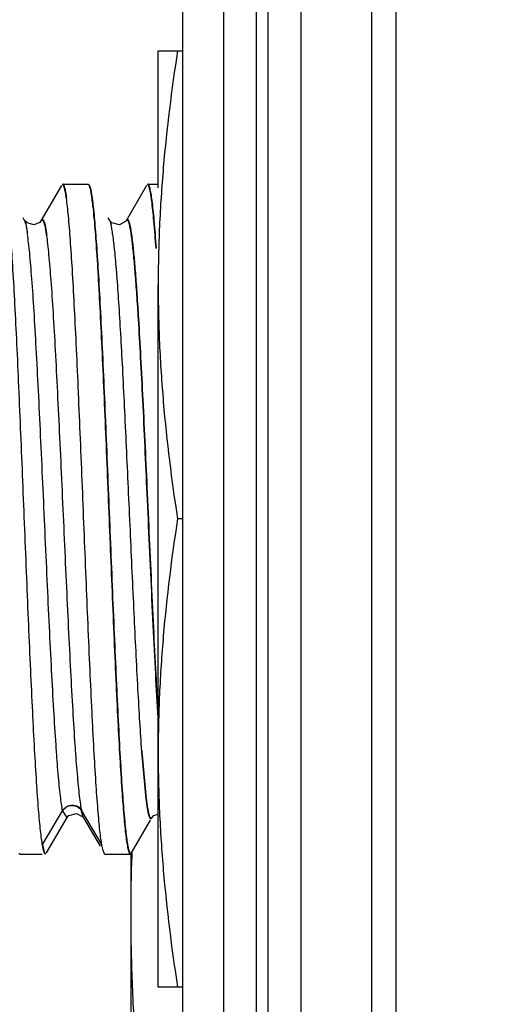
# Model space of a CAD drawing. Header units: inches. Extents: x 0.2 to 16.8, y 0.2 to 10.8.
# Tile 23 of 34: x 9.398 to 9.572, y 5.371 to 5.733. Entities that reach past the tile are written whole.
import ezdxf

# ---------------------------------------------------------------- set-up
doc = ezdxf.new("R2010")
doc.units = ezdxf.units.IN
doc.header["$LTSCALE"] = 0.935
doc.header["$MEASUREMENT"] = 0
doc.layers.get('0').update_dxf_attribs({"linetype": 'CONTINUOUS'})
doc.layers.add('DIMENSIONS', color=7, linetype='CONTINUOUS')
doc.styles.get("Standard").update_dxf_attribs({"font": 'txt', "width": 0.8})
doc.dimstyles.new('DIMSTYLE_1', dxfattribs={"dimtxt": 0.125, "dimasz": 0.18, "dimexe": 0.18, "dimexo": 0.0625, "dimgap": 0.09, "dimtad": 0, "dimtih": 1, "dimtoh": 1, "dimdec": 3, "dimzin": 4, "dimdsep": 46, "dimtxsty": 'STANDARD', "dimblk": '_FILLED', "dimblk1": '_FILLED', "dimblk2": '_FILLED', "dimcen": 0.09, "dimadec": 0, "dimazin": 0, "dimtp": 0.01, "dimtm": 0.01, "dimtfac": 1, "dimtdec": 3, "dimtofl": 0, "dimtmove": 0, "dimatfit": 3, "dimldrblk": '_FILLED', "dimfxl": 1, "dimtolj": 1, "dimtzin": 4, "dimarcsym": 0})

# ---------------------------------------------------------------- blocks, each defined once
blk = doc.blocks.new('*D19')
at = {"layer": 'DIMENSIONS', "color": 2, "linetype": 'CONTINUOUS'}
for p, q in [((8.70563, 8.64357), (8.70563, 8.79473)), ((9.16898, 8.36206), (8.70563, 8.64357)), ((9.16898, 5.55422), (9.16898, 8.36206))]:
    blk.add_line(p, q, dxfattribs=at)
at = {"layer": 'DIMENSIONS', "color": 2, "linetype": 'CONTINUOUS', "insert": (8.64313, 8.85723), "char_height": 0.125, "width": 1.225, "attachment_point": 1, "rotation": 90, "line_spacing_factor": 0.9}
blk.add_mtext('.403{\\Ftxt.shx;\\W1.000000;\\H0.125000; }[10.22]', dxfattribs=at)
blk = doc.blocks.new('_FILLED')
at = {"color": 0, "linetype": 'BYBLOCK'}
blk.add_solid([(0, 0), (-1, 0.1736), (-1, -0.1736)], dxfattribs=at)

msp = doc.modelspace()

# ---------------------------------------------------------------- linework, layer by layer
at = {"color": 9, "linetype": 'CONTINUOUS'}
for p, q in [((9.48509, 8.10723), (9.48509, 3.0403)), ((9.48951, 3.0403), (9.48951, 8.10723)), ((9.53647, 7.57423), (9.53647, 3.57423)), ((9.43124, 5.65888), (9.43143, 5.65848)), ((9.43143, 5.65848), (9.43181, 5.65717)), ((9.44546, 5.54907), (9.44503, 5.55845)), ((9.4456, 5.54907), (9.44517, 5.55859)), ((9.44304, 5.46239), (9.44453, 5.44627)), ((9.44319, 5.46238), (9.44467, 5.44641)), ((9.40644, 5.42935), (9.41394, 5.442)), ((9.41394, 5.442), (9.41548, 5.43942)), ((9.42087, 5.442), (9.42838, 5.42935)), ((9.42111, 5.44093), (9.42087, 5.442)), ((9.42147, 5.43976), (9.42111, 5.44093)), ((9.42163, 5.43943), (9.42147, 5.43976))]:
    msp.add_line(p, q, dxfattribs=at)
at = {"color": 7, "linetype": 'CONTINUOUS'}
for p, q in [((9.50151, 8.10723), (9.50151, 3.0403)), ((9.45809, 3.05423), (9.45809, 8.09323)), ((9.47325, 3.07423), (9.47325, 8.07323)), ((9.52751, 7.57423), (9.52751, 3.57423)), ((9.44906, 5.67082), (9.44906, 5.72123)), ((9.44906, 5.72123), (9.45809, 5.72123)), ((9.41403, 5.67223), (9.42334, 5.67223)), ((9.42334, 5.67223), (9.42369, 5.67193)), ((9.44528, 5.67223), (9.44906, 5.67223)), ((9.41355, 5.67178), (9.406, 5.65875)), ((9.42369, 5.67192), (9.42382, 5.67167)), ((9.44481, 5.67179), (9.43726, 5.65875)), ((9.39999, 5.65889), (9.39941, 5.65989)), ((9.406, 5.65874), (9.40554, 5.65819)), ((9.42546, 5.65972), (9.4255, 5.65932)), ((9.4256, 5.65974), (9.42564, 5.65933)), ((9.43124, 5.65889), (9.43065, 5.6599)), ((9.43152, 5.6585), (9.43124, 5.65888)), ((9.43726, 5.65875), (9.43704, 5.65845)), ((9.44906, 5.37723), (9.44906, 5.63523)), ((9.45809, 5.54923), (9.45619, 5.54923)), ((9.41622, 5.44026), (9.41905, 5.44105)), ((9.41905, 5.44105), (9.42133, 5.43984)), ((9.44749, 5.44027), (9.44906, 5.44078)), ((9.40807, 5.42653), (9.41561, 5.43957)), ((9.41549, 5.43943), (9.41622, 5.44026)), ((9.42133, 5.43984), (9.42153, 5.43958)), ((9.42153, 5.43958), (9.42163, 5.43943)), ((9.42163, 5.43943), (9.4277, 5.42895)), ((9.43932, 5.42653), (9.44628, 5.43856)), ((9.44673, 5.43943), (9.44749, 5.44027)), ((9.44686, 5.43957), (9.44687, 5.43957)), ((9.39827, 5.42609), (9.39792, 5.42639)), ((9.42881, 5.42736), (9.42838, 5.42934)), ((9.42918, 5.42639), (9.42881, 5.42736)), ((9.42952, 5.42609), (9.42918, 5.42639)), ((9.43898, 5.42653), (9.43898, 5.2321)), ((9.39827, 5.42609), (9.40644, 5.42609)), ((9.42952, 5.42609), (9.43884, 5.42609)), ((9.45809, 5.37723), (9.44906, 5.37723))]:
    msp.add_line(p, q, dxfattribs=at)
for points in [[(9.40554, 5.65819), (9.40333, 5.65723), (9.40086, 5.65796), (9.39999, 5.65888)], [(9.43704, 5.65845), (9.43481, 5.65726), (9.43198, 5.65806), (9.43152, 5.6585)]]:
    msp.add_lwpolyline(points, dxfattribs=at)
at = {"color": 9, "linetype": 'CONTINUOUS'}
for centre, radius, start, end in [((10.20351, 5.51827), 0.76252, 184.0866, 184.20249), ((10.20042, 5.51818), 0.75929, 184.08649, 184.21474)]:
    msp.add_arc(centre, radius, start, end, dxfattribs=at)
at = {"color": 7, "linetype": 'CONTINUOUS'}
msp.add_arc((10.08733, 5.404), 0.64835, 178.00796, 179.99058, dxfattribs=at)
for points, knots in [([(9.45619, 5.72123), (9.45399, 5.70699), (9.45129, 5.68554), (9.44939, 5.65681), (9.44906, 5.64242), (9.44906, 5.63523)], [0, 0, 0, 0, 0.500356, 0.750239, 1, 1, 1, 1]), ([(9.41548, 5.66706), (9.41538, 5.66779), (9.41522, 5.66882), (9.41497, 5.67008), (9.4148, 5.67081), (9.41462, 5.67139), (9.41447, 5.67177), (9.41435, 5.67199), (9.41424, 5.67213), (9.41414, 5.67221), (9.41407, 5.67223)], [0, 0, 0, 0, 0.408964, 0.572802, 0.709571, 0.81946, 0.902981, 0.935273, 0.961692, 1, 1, 1, 1]), ([(9.44685, 5.66621), (9.44673, 5.66707), (9.44656, 5.66827), (9.44629, 5.66974), (9.4461, 5.67059), (9.44591, 5.67126), (9.44575, 5.6717), (9.44561, 5.67196), (9.4455, 5.67212), (9.44539, 5.67221), (9.44532, 5.67223)], [0, 0, 0, 0, 0.411754, 0.57648, 0.713733, 0.82363, 0.90658, 0.938314, 0.963958, 1, 1, 1, 1]), ([(9.41535, 5.66691), (9.41529, 5.66732), (9.41518, 5.66807), (9.415, 5.66912), (9.41482, 5.67001), (9.41464, 5.67074), (9.41447, 5.67131), (9.41431, 5.67168), (9.41418, 5.6719), (9.41407, 5.67203), (9.41397, 5.67209), (9.4139, 5.67209)], [0, 0, 0, 0, 0.222169, 0.41592, 0.581224, 0.718137, 0.826885, 0.908098, 0.938913, 0.963786, 1, 1, 1, 1]), ([(9.42356, 5.67178), (9.42366, 5.67161), (9.42384, 5.67115), (9.42407, 5.67032), (9.4243, 5.66921), (9.42453, 5.66783), (9.42476, 5.66617), (9.4251, 5.66345), (9.42532, 5.66126), (9.42546, 5.65972)], [0, 0, 0, 0, 0.049161, 0.119711, 0.212093, 0.326394, 0.462575, 0.620502, 1, 1, 1, 1]), ([(9.42382, 5.67167), (9.42391, 5.67146), (9.42407, 5.67095), (9.42429, 5.67005), (9.42451, 5.66891), (9.42473, 5.66753), (9.42495, 5.66591), (9.42526, 5.66329), (9.42547, 5.6612), (9.4256, 5.65974)], [0, 0, 0, 0, 0.056815, 0.133056, 0.228919, 0.344426, 0.479524, 0.634062, 1, 1, 1, 1]), ([(9.44671, 5.66607), (9.44665, 5.66654), (9.44653, 5.66741), (9.44634, 5.66863), (9.44614, 5.66966), (9.44595, 5.67051), (9.44576, 5.67118), (9.44559, 5.67162), (9.44545, 5.67187), (9.44535, 5.67199), (9.44526, 5.67207), (9.44518, 5.67209), (9.44515, 5.67209)], [0, 0, 0, 0, 0.223105, 0.417671, 0.583621, 0.720953, 0.829809, 0.910683, 0.941079, 0.965304, 0.984296, 1, 1, 1, 1]), ([(9.42693, 5.44245), (9.42666, 5.44579), (9.42614, 5.45315), (9.42543, 5.46513), (9.42472, 5.47888), (9.42374, 5.4999), (9.42255, 5.52818), (9.42139, 5.55721), (9.42043, 5.58059), (9.41971, 5.59737), (9.419, 5.61313), (9.41829, 5.62754), (9.41758, 5.64029), (9.41687, 5.65111), (9.41626, 5.65881), (9.41574, 5.66384), (9.41548, 5.66596), (9.41535, 5.66691)], [0, 0, 0, 0, 0.0447, 0.098443, 0.160145, 0.228482, 0.37922, 0.538001, 0.616232, 0.691487, 0.762164, 0.82679, 0.883981, 0.932563, 0.97149, 0.987089, 1, 1, 1, 1]), ([(9.44827, 5.6486), (9.44804, 5.65196), (9.44769, 5.65667), (9.44714, 5.6625), (9.44686, 5.66496), (9.44671, 5.66607)], [0, 0, 0, 0, 0.576432, 0.808066, 1, 1, 1, 1]), ([(9.44841, 5.64874), (9.44818, 5.6521), (9.44783, 5.65682), (9.44727, 5.66264), (9.44699, 5.6651), (9.44685, 5.66621)], [0, 0, 0, 0, 0.576432, 0.808066, 1, 1, 1, 1]), ([(9.4255, 5.65932), (9.42578, 5.65624), (9.42631, 5.64934), (9.42702, 5.63796), (9.42775, 5.62464), (9.42847, 5.60967), (9.4292, 5.59338), (9.43018, 5.57005), (9.43137, 5.5404), (9.43257, 5.51107), (9.43356, 5.48876), (9.43429, 5.47377), (9.43501, 5.46042), (9.43573, 5.44901), (9.43635, 5.44083), (9.43687, 5.43544), (9.43714, 5.43315), (9.43727, 5.43211)], [0, 0, 0, 0, 0.040775, 0.091246, 0.150288, 0.21664, 0.288844, 0.36533, 0.524417, 0.68009, 0.752377, 0.818837, 0.878007, 0.928628, 0.969568, 0.986145, 1, 1, 1, 1]), ([(9.42564, 5.65933), (9.42592, 5.65624), (9.42645, 5.64933), (9.42717, 5.63793), (9.42789, 5.6246), (9.42861, 5.60963), (9.42934, 5.59334), (9.43032, 5.57003), (9.43151, 5.5404), (9.43271, 5.5111), (9.4337, 5.48882), (9.43442, 5.47385), (9.43514, 5.46052), (9.43586, 5.44913), (9.43649, 5.44096), (9.43701, 5.43558), (9.43727, 5.43329), (9.43741, 5.43225)], [0, 0, 0, 0, 0.040913, 0.091493, 0.150616, 0.217021, 0.289253, 0.365743, 0.524779, 0.680352, 0.75258, 0.818983, 0.878102, 0.928678, 0.969586, 0.986152, 1, 1, 1, 1]), ([(9.39486, 5.65182), (9.39512, 5.64819), (9.39564, 5.64028), (9.39635, 5.62753), (9.39706, 5.61312), (9.39804, 5.59151), (9.39922, 5.56284), (9.40039, 5.53368), (9.40135, 5.51051), (9.40207, 5.49411), (9.40278, 5.47887), (9.40349, 5.46512), (9.4042, 5.45315), (9.40482, 5.44439), (9.40533, 5.43847), (9.40568, 5.43488), (9.40604, 5.4319), (9.4063, 5.43013), (9.40644, 5.42934)], [0, 0, 0, 0, 0.049018, 0.10672, 0.171922, 0.243226, 0.398072, 0.558256, 0.636127, 0.710322, 0.779259, 0.841503, 0.895716, 0.940806, 0.959617, 0.975806, 0.989293, 1, 1, 1, 1]), ([(9.44906, 5.63523), (9.44906, 5.62804), (9.44939, 5.61365), (9.45129, 5.58492), (9.45399, 5.56347), (9.45619, 5.54923)], [0, 0, 0, 0, 0.249761, 0.499644, 1, 1, 1, 1]), ([(9.45619, 5.54923), (9.45399, 5.53499), (9.45129, 5.51354), (9.44939, 5.48481), (9.44906, 5.47042), (9.44906, 5.46323)], [0, 0, 0, 0, 0.500356, 0.750239, 1, 1, 1, 1]), ([(9.44906, 5.46323), (9.44906, 5.45604), (9.44939, 5.44165), (9.45129, 5.41292), (9.45399, 5.39147), (9.45619, 5.37723)], [0, 0, 0, 0, 0.249761, 0.499643, 1, 1, 1, 1]), ([(9.42838, 5.42934), (9.42824, 5.43013), (9.42798, 5.43191), (9.42762, 5.43489), (9.42727, 5.43847), (9.42704, 5.44106), (9.42693, 5.44245)], [0, 0, 0, 0, 0.180829, 0.408671, 0.682194, 1, 1, 1, 1]), ([(9.43727, 5.43211), (9.43738, 5.43125), (9.43756, 5.43005), (9.43783, 5.42858), (9.43801, 5.42773), (9.4382, 5.42706), (9.43836, 5.42662), (9.4385, 5.42636), (9.43861, 5.4262), (9.43872, 5.4261), (9.4388, 5.42609)], [0, 0, 0, 0, 0.411605, 0.576262, 0.713455, 0.82331, 0.906255, 0.938012, 0.963707, 1, 1, 1, 1]), ([(9.43741, 5.43225), (9.43747, 5.43178), (9.43759, 5.43091), (9.43778, 5.42969), (9.43797, 5.42865), (9.43816, 5.4278), (9.43835, 5.42714), (9.43852, 5.4267), (9.43866, 5.42645), (9.43876, 5.42633), (9.43886, 5.42625), (9.43894, 5.42623), (9.43897, 5.42623)], [0, 0, 0, 0, 0.223012, 0.417486, 0.583353, 0.720615, 0.829423, 0.910292, 0.940716, 0.965004, 0.984112, 1, 1, 1, 1]), ([(9.40644, 5.42934), (9.40651, 5.42892), (9.40666, 5.42818), (9.40687, 5.42732), (9.40705, 5.42679), (9.40717, 5.4265), (9.40729, 5.42629), (9.40739, 5.42618), (9.40744, 5.42614)], [0, 0, 0, 0, 0.378715, 0.669964, 0.783075, 0.874997, 0.94662, 1, 1, 1, 1]), ([(9.40657, 5.42949), (9.40662, 5.42923), (9.40671, 5.42876), (9.40685, 5.4281), (9.40699, 5.42753), (9.40713, 5.42708), (9.40727, 5.42671), (9.40742, 5.42642), (9.4076, 5.42623), (9.40772, 5.42623)], [0, 0, 0, 0, 0.218709, 0.409758, 0.573126, 0.708955, 0.817707, 0.900413, 1, 1, 1, 1]), ([(9.43898, 5.4041), (9.43898, 5.3958), (9.43931, 5.37919), (9.44121, 5.34603), (9.44391, 5.32125), (9.44611, 5.3048)], [0, 0, 0, 0, 0.250013, 0.50003, 1, 1, 1, 1])]:
    msp.add_open_spline(points, degree=3, knots=knots, dxfattribs=at)
at = {"color": 9, "linetype": 'CONTINUOUS'}
for points, knots in [([(9.40116, 5.65385), (9.40108, 5.65442), (9.40092, 5.65544), (9.40065, 5.65683), (9.40039, 5.65789), (9.40019, 5.65848), (9.40008, 5.65872)], [0, 0, 0, 0, 0.343891, 0.625018, 0.843353, 1, 1, 1, 1]), ([(9.40606, 5.65884), (9.4061, 5.6589), (9.40617, 5.65898), (9.4063, 5.65907), (9.40643, 5.65909), (9.40657, 5.65903), (9.40669, 5.6589), (9.40681, 5.65872), (9.40692, 5.65847), (9.40704, 5.65816), (9.40716, 5.65778), (9.40733, 5.65715), (9.40754, 5.65621), (9.40778, 5.65488), (9.40793, 5.65391), (9.408, 5.65338)], [0, 0, 0, 0, 0.02896, 0.051218, 0.070031, 0.090364, 0.11631, 0.149963, 0.192279, 0.243728, 0.30456, 0.374924, 0.544554, 0.753003, 1, 1, 1, 1]), ([(9.40614, 5.65889), (9.40617, 5.65895), (9.40624, 5.65906), (9.40637, 5.65918), (9.40651, 5.65924), (9.40665, 5.6592), (9.40678, 5.65909), (9.4069, 5.65892), (9.40702, 5.65869), (9.4072, 5.65824), (9.40742, 5.65751), (9.40766, 5.65642), (9.40791, 5.65506), (9.40806, 5.65406), (9.40814, 5.65352)], [0, 0, 0, 0, 0.033387, 0.058831, 0.078865, 0.098249, 0.122118, 0.153463, 0.193628, 0.243238, 0.371896, 0.54074, 0.750193, 1, 1, 1, 1]), ([(9.44181, 5.62272), (9.44163, 5.62566), (9.44128, 5.6312), (9.44079, 5.63789), (9.4404, 5.64268), (9.44012, 5.64582), (9.43983, 5.64864), (9.43955, 5.65113), (9.43927, 5.65329), (9.43899, 5.65512), (9.43875, 5.65642), (9.43855, 5.65729), (9.43841, 5.65781), (9.43827, 5.65824), (9.43813, 5.65858), (9.43799, 5.65884), (9.43785, 5.65901), (9.43769, 5.6591), (9.43752, 5.65907), (9.43738, 5.65894), (9.4373, 5.65882), (9.43726, 5.65875)], [0, 0, 0, 0, 0.237143, 0.445638, 0.538289, 0.622757, 0.698714, 0.765945, 0.824313, 0.873692, 0.913973, 0.930681, 0.945095, 0.957226, 0.967104, 0.974804, 0.980522, 0.984754, 0.988602, 0.993427, 1, 1, 1, 1]), ([(9.44194, 5.62286), (9.44176, 5.62581), (9.44141, 5.63135), (9.44093, 5.63803), (9.44053, 5.64282), (9.44025, 5.64596), (9.43997, 5.64878), (9.43969, 5.65127), (9.43941, 5.65344), (9.43913, 5.65526), (9.43888, 5.65656), (9.43868, 5.65743), (9.43854, 5.65795), (9.4384, 5.65838), (9.43826, 5.65872), (9.43812, 5.65898), (9.43798, 5.65915), (9.43783, 5.65924), (9.43766, 5.65921), (9.43751, 5.65908), (9.43743, 5.65896), (9.43739, 5.65889)], [0, 0, 0, 0, 0.237143, 0.445638, 0.538289, 0.622757, 0.698714, 0.765945, 0.824313, 0.873692, 0.913973, 0.930681, 0.945095, 0.957226, 0.967104, 0.974804, 0.980522, 0.984754, 0.988602, 0.993427, 1, 1, 1, 1]), ([(9.43168, 5.65702), (9.43182, 5.65644), (9.43207, 5.65509), (9.43242, 5.65279), (9.43276, 5.64998), (9.43311, 5.64667), (9.43346, 5.64287), (9.43395, 5.63688), (9.43454, 5.62834), (9.43523, 5.61694), (9.43593, 5.6042), (9.43662, 5.59035), (9.43732, 5.57568), (9.43801, 5.56048), (9.43894, 5.54003), (9.44006, 5.51542), (9.44122, 5.49195), (9.44218, 5.47509), (9.44268, 5.46748), (9.44293, 5.46393)], [0, 0, 0, 0, 0.009319, 0.021322, 0.035971, 0.053216, 0.072996, 0.095199, 0.146374, 0.205746, 0.272191, 0.344328, 0.420742, 0.499931, 0.580294, 0.738162, 0.881847, 0.944753, 1, 1, 1, 1]), ([(9.41394, 5.442), (9.41379, 5.4428), (9.41349, 5.44462), (9.4131, 5.44769), (9.4127, 5.45143), (9.4123, 5.45582), (9.4119, 5.46082), (9.41135, 5.46861), (9.41066, 5.4796), (9.40987, 5.49409), (9.40908, 5.51003), (9.40828, 5.527), (9.40748, 5.54454), (9.40669, 5.56221), (9.40589, 5.57953), (9.40509, 5.59605), (9.4043, 5.61133), (9.40351, 5.62498), (9.40283, 5.63517), (9.40226, 5.64223), (9.40187, 5.64663), (9.40147, 5.65039), (9.40118, 5.65268), (9.40103, 5.65371)], [0, 0, 0, 0, 0.011443, 0.026081, 0.043835, 0.064619, 0.088316, 0.114747, 0.175077, 0.244098, 0.319985, 0.400732, 0.484254, 0.56834, 0.650775, 0.72943, 0.802209, 0.867215, 0.922784, 0.946532, 0.967393, 0.985253, 1, 1, 1, 1]), ([(9.408, 5.65338), (9.40815, 5.65232), (9.40844, 5.64999), (9.40901, 5.64449), (9.40969, 5.6361), (9.41048, 5.62438), (9.41126, 5.61069), (9.41205, 5.5954), (9.41285, 5.5789), (9.41364, 5.56162), (9.41443, 5.54402), (9.41523, 5.52655), (9.41602, 5.50966), (9.41681, 5.49381), (9.4176, 5.4794), (9.41828, 5.46846), (9.41884, 5.46072), (9.41924, 5.45575), (9.41963, 5.45139), (9.42003, 5.44767), (9.42042, 5.44461), (9.42072, 5.44279), (9.42087, 5.442)], [0, 0, 0, 0, 0.015081, 0.033246, 0.078374, 0.134333, 0.199596, 0.272512, 0.351185, 0.433542, 0.517466, 0.600766, 0.68125, 0.756858, 0.825604, 0.885685, 0.912007, 0.935607, 0.95631, 0.973998, 0.988587, 1, 1, 1, 1]), ([(9.44503, 5.55845), (9.44451, 5.56992), (9.44375, 5.58663), (9.44266, 5.60805), (9.4421, 5.618), (9.44181, 5.62272)], [0, 0, 0, 0, 0.535338, 0.779746, 1, 1, 1, 1]), ([(9.44517, 5.55859), (9.44465, 5.57006), (9.44388, 5.58677), (9.44279, 5.60819), (9.44223, 5.61814), (9.44194, 5.62286)], [0, 0, 0, 0, 0.535338, 0.779746, 1, 1, 1, 1]), ([(9.44906, 5.47615), (9.44874, 5.48149), (9.44811, 5.4928), (9.4469, 5.5171), (9.44605, 5.53607), (9.44546, 5.54907)], [0, 0, 0, 0, 0.219914, 0.46533, 1, 1, 1, 1]), ([(9.44906, 5.47855), (9.44875, 5.48377), (9.44815, 5.49477), (9.44699, 5.51828), (9.44616, 5.53656), (9.4456, 5.54907)], [0, 0, 0, 0, 0.222218, 0.468006, 1, 1, 1, 1]), ([(9.44453, 5.44627), (9.44462, 5.4456), (9.44479, 5.44437), (9.44506, 5.44269), (9.44529, 5.4415), (9.44548, 5.44071), (9.44562, 5.44023), (9.44576, 5.43984), (9.44589, 5.43953), (9.44602, 5.4393), (9.44616, 5.43915), (9.44631, 5.43908), (9.44647, 5.43911), (9.44661, 5.43924), (9.44669, 5.43936), (9.44673, 5.43943)], [0, 0, 0, 0, 0.250185, 0.460886, 0.631894, 0.70256, 0.763395, 0.814506, 0.8561, 0.888592, 0.912909, 0.931315, 0.948637, 0.970478, 1, 1, 1, 1]), ([(9.44467, 5.44641), (9.44475, 5.44574), (9.44492, 5.44451), (9.44519, 5.44283), (9.44542, 5.44164), (9.44562, 5.44085), (9.44575, 5.44037), (9.44589, 5.43998), (9.44602, 5.43967), (9.44616, 5.43945), (9.44629, 5.43929), (9.44645, 5.43922), (9.44661, 5.43925), (9.44675, 5.43938), (9.44682, 5.4395), (9.44686, 5.43957)], [0, 0, 0, 0, 0.250185, 0.460886, 0.631894, 0.70256, 0.763395, 0.814506, 0.8561, 0.888592, 0.912909, 0.931315, 0.948637, 0.970478, 1, 1, 1, 1]), ([(9.41394, 5.442), (9.41429, 5.44259), (9.41534, 5.44357), (9.41741, 5.44414), (9.41947, 5.44357), (9.42052, 5.44259), (9.42087, 5.442)], [0, 0, 0, 0, 0.249103, 0.5, 0.750897, 1, 1, 1, 1]), ([(9.41408, 5.44215), (9.41443, 5.44273), (9.41548, 5.44371), (9.41754, 5.44428), (9.41961, 5.44371), (9.42066, 5.44273), (9.42101, 5.44215)], [0, 0, 0, 0, 0.249103, 0.5, 0.750897, 1, 1, 1, 1])]:
    msp.add_open_spline(points, degree=3, knots=knots, dxfattribs=at)

# ---------------------------------------------------------------- dimensions: what is measured, and where the dimension line sits
at = {"layer": 'DIMENSIONS', "color": 2, "linetype": 'CONTINUOUS'}
dim = msp.add_ordinate_dim(feature_location=(9.16898, 5.55422), offset=(-0.46335, 3.24051), dtype=0, origin=(9.57151, 8.10723), dimstyle='DIMSTYLE_1', dxfattribs=at)
dim.commit()
dim.dimension.update_dxf_attribs({"geometry": '*D19', "text_midpoint": (8.70563, 9.46973)})

doc.saveas('drawing.dxf')
